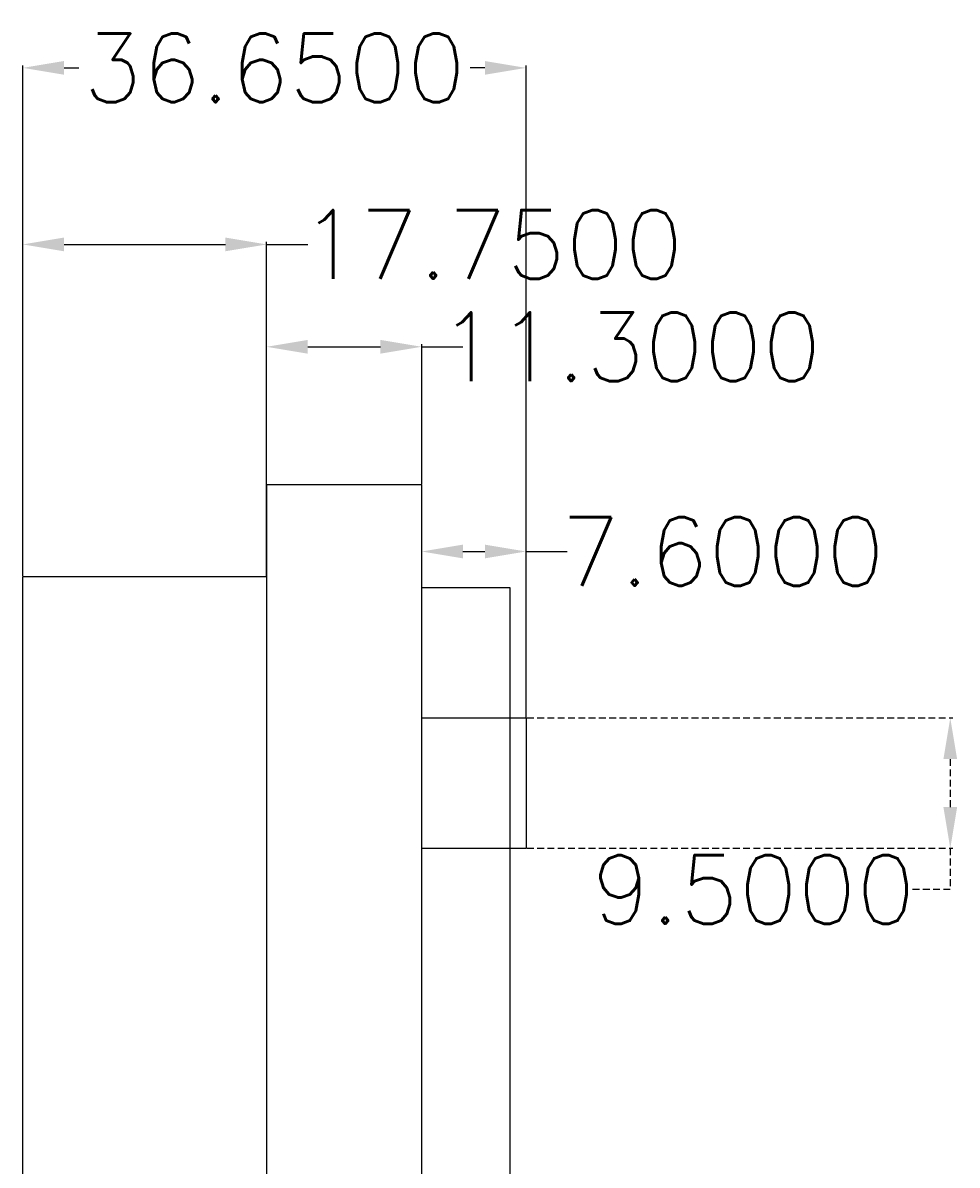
# Model space of a CAD drawing. Header units: inches. Extents: x 83 to 401, y -18 to 149.
# Tile 5 of 5: x 282 to 350, y 65 to 149. Entities that reach past the tile are written whole.
import ezdxf

# ---------------------------------------------------------------- set-up
doc = ezdxf.new("R2010")
doc.units = ezdxf.units.IN
doc.header["$MEASUREMENT"] = 0
doc.linetypes.add('HIDDENX2', pattern=[0.75, 0.5, -0.25])
doc.layers.add('Dimension', color=80, linetype='Continuous')
doc.layers.add('Lidar', color=160, linetype='Continuous')
doc.styles.get("Standard").update_dxf_attribs({"font": 'txt.shx', "height": 5, "bigfont": 'bigfont.shx'})
doc.dimstyles.get("Standard").update_dxf_attribs({"dimtxt": 0.18, "dimasz": 3, "dimexe": 0.18, "dimexo": 0.0625, "dimgap": 0.09, "dimtad": 0, "dimtih": 1, "dimtoh": 1, "dimdec": 4, "dimzin": 0, "dimdsep": 46, "dimtxsty": 'Standard', "dimcen": 0.09, "dimadec": 0, "dimazin": 0, "dimtfac": 1, "dimtdec": 4, "dimtofl": 0, "dimtmove": 0, "dimatfit": 3, "dimfxl": 1, "dimtolj": 1, "dimtzin": 0, "dimarcsym": 0})

# ---------------------------------------------------------------- blocks, each defined once
blk = doc.blocks.new('*D6')
at = {"layer": 'Defpoints', "color": 0}
for p in [(300, 132.571), (282.25, 108.37), (300, 108.37)]:
    blk.add_point(p, dxfattribs=at)
at = {"layer": 'Dimension', "color": 0, "lineweight": -2}
for p, q in [((282.25, 108.433), (282.25, 132.751)), ((285.25, 132.571), (297, 132.571)), ((300, 108.433), (300, 132.751)), ((300, 132.571), (303, 132.571))]:
    blk.add_line(p, q, dxfattribs=at)
at = {"layer": 'Dimension', "color": 0}
for points in [[(285.25, 133.071), (285.25, 132.071), (282.25, 132.571)], [(297, 133.071), (297, 132.071), (300, 132.571)]]:
    blk.add_solid(points, dxfattribs=at)
at = {"layer": 'Dimension', "color": 0, "insert": (316.423, 132.571), "char_height": 5, "attachment_point": 5}
blk.add_mtext('\\A1;17.7500', dxfattribs=at)
blk = doc.blocks.new('*D7')
at = {"layer": 'Defpoints', "color": 0}
for p in [(311.3, 125.113), (300, 115.05), (311.3, 115.05)]:
    blk.add_point(p, dxfattribs=at)
at = {"layer": 'Dimension', "color": 0, "lineweight": -2}
for p, q in [((300, 115.112), (300, 125.293)), ((303, 125.113), (308.3, 125.113)), ((311.3, 115.112), (311.3, 125.293)), ((311.3, 125.113), (314.3, 125.113))]:
    blk.add_line(p, q, dxfattribs=at)
at = {"layer": 'Dimension', "color": 0}
for points in [[(303, 125.613), (303, 124.613), (300, 125.113)], [(308.3, 125.613), (308.3, 124.613), (311.3, 125.113)]]:
    blk.add_solid(points, dxfattribs=at)
at = {"layer": 'Dimension', "color": 0, "insert": (326.473, 125.113), "char_height": 5, "attachment_point": 5}
blk.add_mtext('\\A1;11.3000', dxfattribs=at)
blk = doc.blocks.new('*D8')
at = {"layer": 'Defpoints', "color": 0}
for p in [(318.9, 110.197), (311.3, 98.07), (318.9, 98.07)]:
    blk.add_point(p, dxfattribs=at)
at = {"layer": 'Dimension', "color": 0, "lineweight": -2}
for p, q in [((311.3, 98.132), (311.3, 110.377)), ((314.3, 110.197), (315.9, 110.197)), ((318.9, 98.132), (318.9, 110.377)), ((318.9, 110.197), (321.9, 110.197))]:
    blk.add_line(p, q, dxfattribs=at)
at = {"layer": 'Dimension', "color": 0}
for points in [[(314.3, 110.697), (314.3, 109.697), (311.3, 110.197)], [(315.9, 110.697), (315.9, 109.697), (318.9, 110.197)]]:
    blk.add_solid(points, dxfattribs=at)
at = {"layer": 'Dimension', "color": 0, "insert": (333.24, 110.197), "char_height": 5, "attachment_point": 5}
blk.add_mtext('\\A1;7.6000', dxfattribs=at)
blk = doc.blocks.new('*D15')
at = {"layer": 'Defpoints', "color": 0}
for p in [(282.25, 145.436), (282.25, 108.433), (318.9, 98.07)]:
    blk.add_point(p, dxfattribs=at)
at = {"layer": 'Dimension', "color": 0, "lineweight": -2}
for p, q in [((282.25, 108.495), (282.25, 145.616)), ((285.25, 145.436), (286.318, 145.436)), ((315.9, 145.436), (314.832, 145.436)), ((318.9, 98.132), (318.9, 145.616))]:
    blk.add_line(p, q, dxfattribs=at)
at = {"layer": 'Dimension', "color": 0}
for points in [[(285.25, 145.936), (285.25, 144.936), (282.25, 145.436)], [(315.9, 145.936), (315.9, 144.936), (318.9, 145.436)]]:
    blk.add_solid(points, dxfattribs=at)
at = {"layer": 'Dimension', "color": 0, "insert": (300.575, 145.436), "char_height": 5, "attachment_point": 5}
blk.add_mtext('\\A1;36.6500', dxfattribs=at)
blk = doc.blocks.new('*D16')
at = {"layer": 'Defpoints', "color": 0, "linetype": 'HIDDENX2'}
for p in [(318.9, 98.07), (318.9, 88.57), (349.803, 88.57)]:
    blk.add_point(p, dxfattribs=at)
at = {"layer": 'Dimension', "color": 0, "linetype": 'HIDDENX2', "lineweight": -2}
for p, q in [((318.962, 98.07), (349.983, 98.07)), ((349.803, 95.07), (349.803, 91.57)), ((318.962, 88.57), (349.983, 88.57)), ((349.803, 88.57), (349.803, 85.57)), ((349.803, 85.57), (346.803, 85.57))]:
    blk.add_line(p, q, dxfattribs=at)
at = {"layer": 'Dimension', "color": 0, "linetype": 'HIDDENX2'}
for points in [[(349.303, 95.07), (350.303, 95.07), (349.803, 98.07)], [(349.303, 91.57), (350.303, 91.57), (349.803, 88.57)]]:
    blk.add_solid(points, dxfattribs=at)
at = {"layer": 'Dimension', "color": 0, "linetype": 'HIDDENX2', "insert": (335.463, 85.57), "char_height": 5, "attachment_point": 5}
blk.add_mtext('\\A1;9.5000', dxfattribs=at)

msp = doc.modelspace()

# ---------------------------------------------------------------- linework, layer by layer
at = {"layer": 'Lidar'}
for p, q in [((300, 115.05), (300, 0)), ((311.3, 98.07), (318.9, 98.07)), ((318.9, 98.07), (318.9, 88.57)), ((311.3, 88.57), (318.9, 88.57))]:
    msp.add_line(p, q, dxfattribs=at)
for points in [[(300, 0), (311.3, 0), (311.3, 115.05), (300, 115.05)], [(300, 29.87), (282.25, 29.87), (282.25, 108.37), (300, 108.37)], [(311.3, 107.575), (317.71814, 107.575), (317.71814, 30.665), (311.3, 30.665)]]:
    msp.add_lwpolyline(points, close=True, dxfattribs=at)

# ---------------------------------------------------------------- dimensions: what is measured, and where the dimension line sits
at = {"layer": 'Dimension'}
for base, p1, p2, picture, middle in [((282.25, 145.43642), (318.9, 98.07), (282.25, 108.4325), '*D15', (300.575, 145.43642)), ((300, 132.57118), (282.25, 108.37), (300, 108.37), '*D6', (316.42333, 132.57118)), ((311.3, 125.11307), (300, 115.05), (311.3, 115.05), '*D7', (326.47333, 125.11307)), ((318.9, 110.19685), (311.3, 98.07), (318.9, 98.07), '*D8', (333.24, 110.19685))]:
    dim = msp.add_linear_dim(base=base, p1=p1, p2=p2, dimstyle='Standard', dxfattribs=at)
    dim.commit()
    dim.dimension.update_dxf_attribs({"geometry": picture, "text_midpoint": middle})
at = {"layer": 'Dimension', "linetype": 'HIDDENX2'}
dim = msp.add_linear_dim(base=(349.80262, 88.57), p1=(318.9, 98.07), p2=(318.9, 88.57), angle=90, dimstyle='Standard', dxfattribs=at)
dim.commit()
dim.dimension.update_dxf_attribs({"geometry": '*D16', "text_midpoint": (335.46262, 85.57)})

doc.saveas('drawing.dxf')
